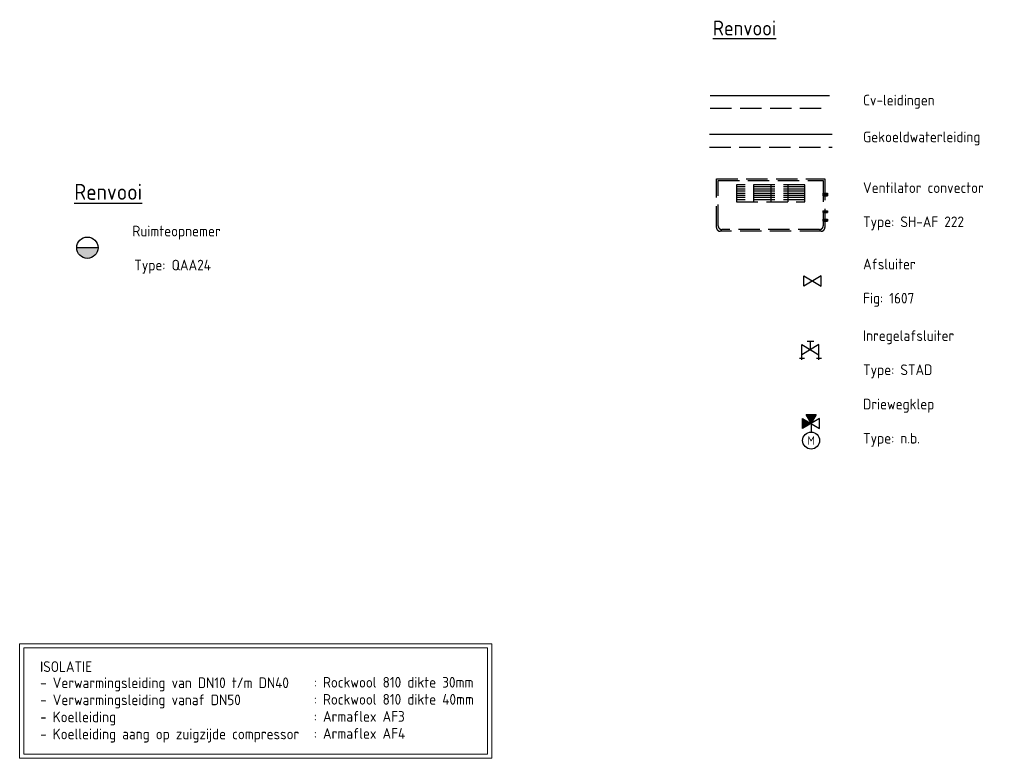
# Model space of a CAD drawing. Header units: millimetres. Extents: x -66973 to 4776, y 7615 to 52542.
# Tile 7 of 8: x -6770 to 4776, y 13742 to 22398. Entities that reach past the tile are written whole.
import ezdxf
from ezdxf.enums import TextEntityAlignment as Align

# ---------------------------------------------------------------- set-up
doc = ezdxf.new("R2010")
doc.units = ezdxf.units.MM
doc.header["$LTSCALE"] = 50
for name, pattern in [('2322105', [47, 40, -7]), ('2322106', [47, 5, -2, 5, -2, 5, -2, 5, -2, 5, -2, 5, -7]), ('2322107', [2000, 1000, 1000]), ('2322108', [7, 5, -2]), ('CENTER2', [28.575, 19.05, -3.175, 3.175, -3.175])]:
    doc.linetypes.add(name, pattern=pattern)
for name, color, linetype in [('00att025', 7, 'Continuous'), ('Thermostaat', 160, 'Continuous'), ('Ventilator convector', 7, 'Continuous'), ('WL524---', 190, 'Continuous'), ('WL524---_D', 192, 'Continuous'), ('WL524---_HARTLIJN', 7, 'Continuous'), ('WL5501--', 130, 'Continuous'), ('WL5501--_D', 130, 'Continuous'), ('WL5501--_HARTLIJN', 7, 'Continuous'), ('WL5502--', 130, 'Continuous'), ('WL561---_AANVOER', 10, 'Continuous'), ('WL561---_RETOUR', 10, 'Continuous'), ('WM570---_RETOUR', 2, 'Continuous'), ('WM570---_TOEVOER', 2, 'Continuous')]:
    doc.layers.add(name, color=color, linetype=linetype)
doc.styles.add('BURO-018', font='ISO96.shx', dxfattribs={"height": 90})
doc.styles.add('BURO-025', font='ISO96.shx', dxfattribs={"height": 125})
doc.styles.add('BURO-035', font='ISO96.shx', dxfattribs={"height": 175})

# ---------------------------------------------------------------- blocks, each defined once
blk = doc.blocks.new('*U41')
at = {"color": 0, "ltscale": 10}
for p, q in [((0, 10.65), (50, 10.65)), ((0, -10.65), (0, 10.65)), ((50, 10.65), (50, -10.65)), ((0, -10.65), (50, -10.65))]:
    blk.add_line(p, q, dxfattribs=at)
at = {"layer": 'WL5501--_HARTLIJN', "linetype": 'CENTER2'}
blk.add_line((0, 0), (50, 0), dxfattribs=at)
at = {"layer": 'WL5501--_D', "color": 2, "linetype": '2322106', "style": 'BURO-025'}
blk.add_attdef('POSNR', text='', height=125, dxfattribs=at).set_placement((0, 0), align=Align.MIDDLE)
blk = doc.blocks.new('*U42')
at = {"color": 0, "ltscale": 10}
for p, q in [((0, 16), (50, 16)), ((0, -16), (0, 16)), ((50, 16), (50, -16)), ((0, -16), (50, -16))]:
    blk.add_line(p, q, dxfattribs=at)
at = {"layer": 'WL524---_HARTLIJN', "linetype": 'CENTER2'}
blk.add_line((0, 0), (50, 0), dxfattribs=at)
at = {"layer": 'WL524---_D', "color": 1, "linetype": '2322106', "style": 'BURO-018'}
blk.add_attdef('POSNR', text='', height=90, dxfattribs=at).set_placement((0, 0), align=Align.MIDDLE)
blk = doc.blocks.new('Block ventilator convector')
at = {"layer": 'Ventilator convector', "linetype": '2322106'}
for p, q in [((-636.5, 0), (636.5, 0)), ((-636.5, -569), (-636.5, 0)), ((636.5, 0), (636.5, -569)), ((-616.5, -20), (616.5, -20)), ((-616.5, -549), (-616.5, -20)), ((-400, -70), (-400, -270)), ((400, -70), (-400, -70)), ((400, -95), (-400, -95)), ((-200, -70), (-200, -270)), ((0, -70), (0, -270)), ((200, -70), (200, -270)), ((400, -270), (400, -70)), ((616.5, -20), (616.5, -549)), ((400, -120), (-400, -120)), ((400, -145), (-400, -145)), ((400, -170), (-400, -170)), ((400, -195), (-400, -195)), ((400, -220), (-400, -220)), ((400, -245), (-400, -245)), ((-400, -270), (400, -270)), ((591.5, -614), (-591.5, -614)), ((571.5, -594), (-571.5, -594))]:
    blk.add_line(p, q, dxfattribs=at)
for centre, start, end in [((-591.5, -569), 180, 270), ((-571.5, -549), 180, 270), ((571.5, -549), 270, 0), ((591.5, -569), 270, 0)]:
    blk.add_arc(centre, 45, start, end, dxfattribs=at)
at = {"layer": 'WL524---_D', "linetype": '2322106'}
blk.add_blockref('*U42', (616.5, -184.5), dxfattribs=at)
at = {"layer": 'WL5501--_D', "linetype": '2322106'}
for p in [(616.5, -384.5), (616.5, -484.5)]:
    blk.add_blockref('*U41', p, dxfattribs=at)
blk = doc.blocks.new('3048301')
at = {"color": 0, "linetype": 'Continuous'}
for p, q in [((-2.5, 1.5), (2.5, -1.5)), ((-2.5, -1.5), (-2.5, 1.5)), ((2.5, 1.5), (-2.5, -1.5)), ((2.5, -1.5), (2.5, 1.5))]:
    blk.add_line(p, q, dxfattribs=at)
at = {"color": 0, "linetype": 'Continuous', "style": 'BURO-018', "flags": 1}
blk.add_attdef('CV_MATCODE', (0, 0), '', height=1.8, dxfattribs=at)
blk = doc.blocks.new('3048301A')
at = {"color": 0, "linetype": 'Continuous'}
for p, q in [((-2.5, 1.5), (2.5, -1.5)), ((-2.5, -3), (-2.5, 1.5)), ((2.5, 1.5), (-2.5, -1.5)), ((-1, 2.5), (1, 2.5)), ((0, 0), (0, 2.5)), ((2.5, -3), (2.5, 1.5)), ((-3.25, -2.5), (-1.75, -2.5)), ((1.75, -2.5), (3.25, -2.5))]:
    blk.add_line(p, q, dxfattribs=at)
at = {"color": 0, "linetype": 'Continuous', "style": 'BURO-018', "flags": 1}
blk.add_attdef('CV_MATCODE', (0, 0), '', height=1.8, dxfattribs=at)
blk = doc.blocks.new('30483032B')
at = {"linetype": 'Continuous'}
for points in [[(0, 0), (-1.5, -2.5), (1.5, -2.5)], [(2.5, 1.5), (0, 0), (2.5, -1.5)]]:
    blk.add_hatch(color=0, dxfattribs=at).paths.add_polyline_path(points)
at = {"color": 0, "linetype": 'Continuous'}
for p, q in [((2.5, -1.5), (-2.5, 1.5)), ((-2.5, 1.5), (-2.5, -1.5)), ((-2.5, -1.5), (2.5, 1.5)), ((-1.5, -2.5), (0, 0)), ((0, 0), (0, 2.5)), ((0, 0), (1.5, -2.5)), ((2.5, 1.5), (2.5, -1.5)), ((-1.5, -2.5), (1.5, -2.5))]:
    blk.add_line(p, q, dxfattribs=at)
blk.add_circle((0, 5), 2.5, dxfattribs=at)
at = {"color": 0, "linetype": 'Continuous', "style": 'BURO-018', "flags": 1}
blk.add_attdef('CV_MATCODE', (0, 0), '', height=1.8, dxfattribs=at)
at = {"layer": '00att025', "linetype": 'Continuous', "style": 'BURO-018'}
blk.add_attdef('CV_TEXT1', text='', height=1.8, dxfattribs=at).set_placement((0, 5), align=Align.MIDDLE)

msp = doc.modelspace()

# ---------------------------------------------------------------- hatches: boundary and pattern name
at = {"layer": 'Thermostaat'}
msp.add_hatch(color=256, dxfattribs=at).paths.add_polyline_path([(-5851, 19726), (-6101, 19726, 1)])

# ---------------------------------------------------------------- linework, layer by layer
msp.add_line((-5851, 19726), (-6101, 19726), dxfattribs=at)
msp.add_circle((-5976, 19726), 125, dxfattribs=at)
at = {"layer": 'WL5501--', "linetype": '2322105'}
msp.add_line((1319, 21056), (2756, 21056), dxfattribs=at)
at = {"layer": 'WL5502--', "linetype": '2322106'}
msp.add_line((1319, 20906), (2756, 20906), dxfattribs=at)
at = {"layer": 'WL561---_AANVOER', "linetype": '2322107'}
msp.add_line((1329, 21511), (2728, 21511), dxfattribs=at)
at = {"layer": 'WL561---_RETOUR', "linetype": '2322108'}
msp.add_line((1329, 21361), (2728, 21361), dxfattribs=at)
at = {"layer": 'WM570---_TOEVOER', "lineweight": 0}
for points in [[(-6770, 15085), (-1232, 15085), (-1232, 13742), (-6770, 13742)], [(-6720, 15035), (-1282, 15035), (-1282, 13792), (-6720, 13792)]]:
    msp.add_lwpolyline(points, close=True, dxfattribs=at)

# ---------------------------------------------------------------- block references
at = {"layer": 'WL524---', "linetype": '2322106'}
msp.add_blockref('Block ventilator convector', (2037, 20533), dxfattribs=at)
at = {"layer": 'WL5501--', "color": 2, "linetype": '2322105', "xscale": 40, "yscale": 40, "zscale": 40}
msp.add_blockref('3048301', (2527, 19336), dxfattribs=at)
at = {"layer": 'WL5502--', "color": 2, "linetype": '2322105', "xscale": 40, "yscale": 40, "zscale": 40}
msp.add_blockref('3048301A', (2503, 18532), dxfattribs=at)
at = {"layer": 'WL5502--', "color": 2, "linetype": '2322106'}
ref = msp.add_blockref('30483032B', (2511, 17666), dxfattribs=dict(at, xscale=40, yscale=40, zscale=40, rotation=180))
ref.add_attrib('CV_TEXT1', 'M', dxfattribs={"layer": '0', "color": 2, "linetype": 'Continuous', "height": 100, "style": 'BURO-025'}).set_placement((2511, 17466), align=Align.MIDDLE)

# ---------------------------------------------------------------- texts
at = {"layer": 'WM570---_RETOUR', "style": 'BURO-025'}
for s, p in [('Cv-leidingen', (3120, 21393)), ('Gekoeldwaterleiding', (3120, 20962)), ('Ventilator convector', (3120, 20367)), ('Type: SH-AF 222', (3120, 19967)), ('Ruimteopnemer', (-5448, 19859)), ('Type: QAA24', (-5426, 19460)), ('Afsluiter', (3120, 19472)), ('Fig: 1607', (3120, 19072)), ('Inregelafsluiter', (3120, 18633)), ('Type: STAD', (3120, 18233)), ('Driewegklep', (3120, 17831)), ('Type: n.b.', (3120, 17431))]:
    msp.add_text(s, height=125, dxfattribs=at).set_placement(p)
at = {"layer": 'WM570---_RETOUR', "color": 3, "style": 'BURO-025'}
msp.add_text('%%URenvooi', height=187.5, dxfattribs=at).set_placement((-6129, 20287))
at = {"layer": 'WM570---_TOEVOER', "color": 3, "linetype": '2322107', "style": 'BURO-035'}
msp.add_text('%%URenvooi', height=175, dxfattribs=at).set_placement((1359, 22213))
at = {"layer": 'WM570---_TOEVOER', "lineweight": 0, "style": 'BURO-025'}
for s, p in [('ISOLATIE', (-6530, 14754)), ('- Verwarmingsleiding van DN10 t/m DN40', (-6530, 14565)), (': Rockwool 810 dikte 30mm', (-3321, 14571)), ('- Verwarmingsleiding vanaf DN50', (-6530, 14365)), (': Rockwool 810 dikte 40mm', (-3321, 14371)), ('- Koelleiding ', (-6530, 14165)), (': Armaflex AF3', (-3321, 14171)), ('- Koelleiding aang op zuigzijde compressor', (-6530, 13965)), (': Armaflex AF4', (-3321, 13971))]:
    msp.add_text(s, height=125, dxfattribs=at).set_placement(p)

doc.saveas('drawing.dxf')
